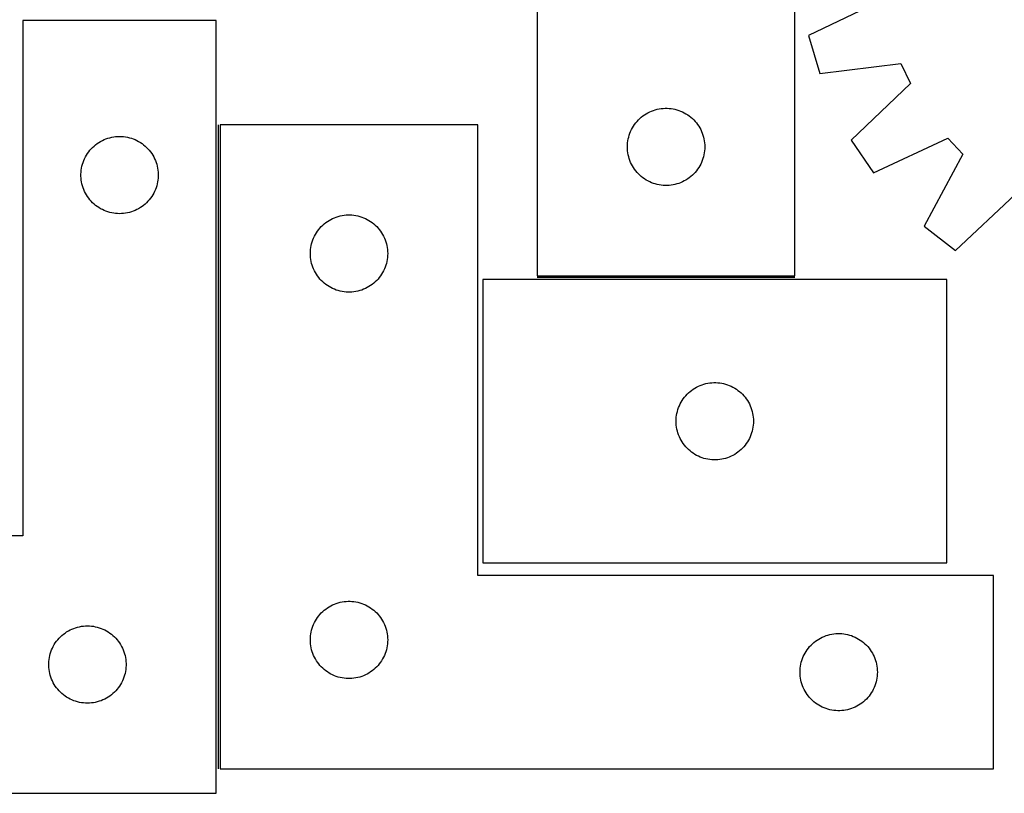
# Model space of a CAD drawing. Header units: millimetres. Extents: x 7 to 1493, y 7 to 473.
# Tile 3 of 6: x 410 to 792, y 7 to 307. Entities that reach past the tile are written whole.
import ezdxf

# ---------------------------------------------------------------- set-up
doc = ezdxf.new("R2010")
doc.units = ezdxf.units.MM
doc.layers.add('COMMON', color=5, linetype='CONTINUOUS', true_color=0x0000ff)
doc.layers.add('CUT', color=7, linetype='CONTINUOUS', true_color=0x000000)

msp = doc.modelspace()

# ---------------------------------------------------------------- linework, layer by layer
at = {"layer": 'COMMON'}
for p, q in [((487.436981, 266.306426), (487.436981, 16.306426)), ((711.213405, 206.946076), (611.213405, 206.946076))]:
    msp.add_line(p, q, dxfattribs=at)
at = {"layer": 'CUT'}
for p, q in [((711.213405, 207.696076), (711.213405, 457.696076)), ((611.213405, 382.696076), (611.213405, 207.696076)), ((745.136182, 314.67167), (716.499848, 300.926302)), ((486.686981, 306.764191), (411.686981, 306.764191)), ((411.686981, 306.764191), (411.686981, 106.764191)), ((486.686981, 6.764191), (486.686981, 306.764191)), ((716.499848, 300.926302), (720.824585, 286.160558)), ((720.824585, 286.160558), (752.351596, 290.036424)), ((752.351596, 290.036424), (756.019261, 282.286095)), ((756.019261, 282.286095), (733.032041, 260.36436)), ((654.163754, 270.936258), (654.854689, 271.28161)), ((654.854689, 271.28161), (655.562487, 271.590935)), ((655.562487, 271.590935), (656.285269, 271.863414)), ((656.285269, 271.863414), (657.02112, 272.098324)), ((657.02112, 272.098324), (657.768089, 272.295041)), ((657.768089, 272.295041), (658.524194, 272.453045)), ((658.524194, 272.453045), (659.28743, 272.571916)), ((659.28743, 272.571916), (660.055773, 272.651339)), ((660.055773, 272.651339), (660.827186, 272.691103)), ((660.827186, 272.691103), (661.599624, 272.691103)), ((661.599624, 272.691103), (662.371037, 272.651339)), ((662.371037, 272.651339), (663.13938, 272.571916)), ((663.13938, 272.571916), (663.902616, 272.453045)), ((663.902616, 272.453045), (664.658721, 272.295041)), ((664.658721, 272.295041), (665.40569, 272.098324)), ((665.40569, 272.098324), (666.141541, 271.863414)), ((666.141541, 271.863414), (666.864323, 271.590935)), ((666.864323, 271.590935), (667.572121, 271.28161)), ((667.572121, 271.28161), (668.263056, 270.936258)), ((649.451608, 267.005218), (649.946426, 267.598358)), ((649.946426, 267.598358), (650.471122, 268.165238)), ((650.471122, 268.165238), (651.024305, 268.704356)), ((651.024305, 268.704356), (651.604507, 269.214282)), ((651.604507, 269.214282), (652.210191, 269.693664)), ((652.210191, 269.693664), (652.839749, 270.141231)), ((652.839749, 270.141231), (653.491513, 270.555795)), ((653.491513, 270.555795), (654.163754, 270.936258)), ((668.263056, 270.936258), (668.935297, 270.555795)), ((668.935297, 270.555795), (669.587061, 270.141231)), ((669.587061, 270.141231), (670.216619, 269.693664)), ((670.216619, 269.693664), (670.822303, 269.214282)), ((670.822303, 269.214282), (671.402505, 268.704356)), ((671.402505, 268.704356), (671.955688, 268.165238)), ((671.955688, 268.165238), (672.480384, 267.598358)), ((672.480384, 267.598358), (672.975202, 267.005218)), ((588.186982, 266.306426), (488.186982, 266.306426)), ((488.186982, 266.306426), (488.186982, 16.306426)), ((588.186982, 91.306426), (588.186982, 266.306426)), ((647.177653, 262.987357), (647.468651, 263.702884)), ((647.468651, 263.702884), (647.796099, 264.402483)), ((647.796099, 264.402483), (648.159126, 265.084297)), ((648.159126, 265.084297), (648.556772, 265.746519)), ((648.556772, 265.746519), (648.98798, 266.387392)), ((648.98798, 266.387392), (649.451608, 267.005218)), ((672.975202, 267.005218), (673.43883, 266.387392)), ((673.43883, 266.387392), (673.870038, 265.746519)), ((673.870038, 265.746519), (674.267684, 265.084297)), ((674.267684, 265.084297), (674.630711, 264.402483)), ((674.630711, 264.402483), (674.958159, 263.702884)), ((674.958159, 263.702884), (675.249157, 262.987357)), ((441.136538, 259.420824), (441.79876, 259.81847)), ((441.79876, 259.81847), (442.480574, 260.181497)), ((442.480574, 260.181497), (443.180172, 260.508945)), ((443.180172, 260.508945), (443.895699, 260.799943)), ((443.895699, 260.799943), (444.625258, 261.053722)), ((444.625258, 261.053722), (445.366914, 261.269607)), ((445.366914, 261.269607), (446.1187, 261.447026)), ((446.1187, 261.447026), (446.878622, 261.58551)), ((446.878622, 261.58551), (447.644666, 261.684689)), ((447.644666, 261.684689), (448.414799, 261.744302)), ((448.414799, 261.744302), (449.186981, 261.764191)), ((449.186981, 261.764191), (449.959162, 261.744302)), ((449.959162, 261.744302), (450.729296, 261.684689)), ((450.729296, 261.684689), (451.495339, 261.58551)), ((451.495339, 261.58551), (452.255262, 261.447026)), ((452.255262, 261.447026), (453.007048, 261.269607)), ((453.007048, 261.269607), (453.748703, 261.053722)), ((453.748703, 261.053722), (454.478262, 260.799943)), ((454.478262, 260.799943), (455.193789, 260.508945)), ((455.193789, 260.508945), (455.893388, 260.181497)), ((455.893388, 260.181497), (456.575202, 259.81847)), ((456.575202, 259.81847), (457.237424, 259.420824)), ((646.292907, 259.238391), (646.392087, 260.004434)), ((646.392087, 260.004434), (646.53057, 260.764357)), ((646.53057, 260.764357), (646.707989, 261.516143)), ((646.707989, 261.516143), (646.923874, 262.257798)), ((646.923874, 262.257798), (647.177653, 262.987357)), ((675.249157, 262.987357), (675.502936, 262.257798)), ((675.502936, 262.257798), (675.718821, 261.516143)), ((675.718821, 261.516143), (675.89624, 260.764357)), ((675.89624, 260.764357), (676.034723, 260.004434)), ((676.034723, 260.004434), (676.133903, 259.238391)), ((733.032041, 260.36436), (741.707976, 247.65772)), ((741.707976, 247.65772), (770.494236, 261.08627)), ((770.494236, 261.08627), (776.377376, 254.848639)), ((437.189392, 255.767405), (437.668774, 256.373089)), ((437.668774, 256.373089), (438.1787, 256.953291)), ((438.1787, 256.953291), (438.717818, 257.506474)), ((438.717818, 257.506474), (439.284699, 258.03117)), ((439.284699, 258.03117), (439.877839, 258.525988)), ((439.877839, 258.525988), (440.495664, 258.989616)), ((440.495664, 258.989616), (441.136538, 259.420824)), ((457.237424, 259.420824), (457.878297, 258.989616)), ((457.878297, 258.989616), (458.496123, 258.525988)), ((458.496123, 258.525988), (459.089263, 258.03117)), ((459.089263, 258.03117), (459.656143, 257.506474)), ((459.656143, 257.506474), (460.195261, 256.953291)), ((460.195261, 256.953291), (460.705187, 256.373089)), ((460.705187, 256.373089), (461.184569, 255.767405)), ((646.213405, 257.696076), (646.233294, 258.468257)), ((646.233294, 256.923894), (646.213405, 257.696076)), ((646.233294, 258.468257), (646.292907, 259.238391)), ((646.292907, 256.153761), (646.233294, 256.923894)), ((646.392087, 255.387717), (646.292907, 256.153761)), ((676.133903, 256.153761), (676.034723, 255.387717)), ((676.133903, 259.238391), (676.193516, 258.468257)), ((676.193516, 256.923894), (676.133903, 256.153761)), ((676.193516, 258.468257), (676.213405, 257.696076)), ((676.213405, 257.696076), (676.193516, 256.923894)), ((435.019642, 251.692327), (435.292121, 252.415109)), ((435.292121, 252.415109), (435.601447, 253.122907)), ((435.601447, 253.122907), (435.946799, 253.813842)), ((435.946799, 253.813842), (436.327261, 254.486083)), ((436.327261, 254.486083), (436.741826, 255.137847)), ((436.741826, 255.137847), (437.189392, 255.767405)), ((461.184569, 255.767405), (461.632136, 255.137847)), ((461.632136, 255.137847), (462.0467, 254.486083)), ((462.0467, 254.486083), (462.427163, 253.813842)), ((462.427163, 253.813842), (462.772515, 253.122907)), ((462.772515, 253.122907), (463.08184, 252.415109)), ((463.08184, 252.415109), (463.354319, 251.692327)), ((646.53057, 254.627795), (646.392087, 255.387717)), ((646.707989, 253.876009), (646.53057, 254.627795)), ((646.923874, 253.134353), (646.707989, 253.876009)), ((647.177653, 252.404794), (646.923874, 253.134353)), ((647.468651, 251.689267), (647.177653, 252.404794)), ((675.249157, 252.404794), (674.958159, 251.689267)), ((675.502936, 253.134353), (675.249157, 252.404794)), ((675.718821, 253.876009), (675.502936, 253.134353)), ((675.89624, 254.627795), (675.718821, 253.876009)), ((676.034723, 255.387717), (675.89624, 254.627795)), ((776.377376, 254.848639), (761.28942, 226.896388)), ((434.231718, 247.921823), (434.311141, 248.690166)), ((434.311141, 248.690166), (434.430012, 249.453402)), ((434.430012, 249.453402), (434.588015, 250.209507)), ((434.588015, 250.209507), (434.784733, 250.956476)), ((434.784733, 250.956476), (435.019642, 251.692327)), ((463.354319, 251.692327), (463.589229, 250.956476)), ((463.589229, 250.956476), (463.785946, 250.209507)), ((463.785946, 250.209507), (463.94395, 249.453402)), ((463.94395, 249.453402), (464.062821, 248.690166)), ((464.062821, 248.690166), (464.142244, 247.921823)), ((647.796099, 250.989669), (647.468651, 251.689267)), ((648.159126, 250.307855), (647.796099, 250.989669)), ((648.556772, 249.645633), (648.159126, 250.307855)), ((648.98798, 249.004759), (648.556772, 249.645633)), ((649.451608, 248.386934), (648.98798, 249.004759)), ((649.946426, 247.793794), (649.451608, 248.386934)), ((672.975202, 248.386934), (672.480384, 247.793794)), ((673.43883, 249.004759), (672.975202, 248.386934)), ((673.870038, 249.645633), (673.43883, 249.004759)), ((674.267684, 250.307855), (673.870038, 249.645633)), ((674.630711, 250.989669), (674.267684, 250.307855)), ((674.958159, 251.689267), (674.630711, 250.989669)), ((434.191954, 247.15041), (434.231718, 247.921823)), ((434.191954, 246.377972), (434.191954, 247.15041)), ((434.231718, 245.606559), (434.191954, 246.377972)), ((434.311141, 244.838216), (434.231718, 245.606559)), ((434.430012, 244.07498), (434.311141, 244.838216)), ((464.062821, 244.838216), (463.94395, 244.07498)), ((464.142244, 245.606559), (464.062821, 244.838216)), ((464.142244, 247.921823), (464.182008, 247.15041)), ((464.182008, 246.377972), (464.142244, 245.606559)), ((464.182008, 247.15041), (464.182008, 246.377972)), ((650.471122, 247.226913), (649.946426, 247.793794)), ((651.024305, 246.687795), (650.471122, 247.226913)), ((651.604507, 246.177869), (651.024305, 246.687795)), ((652.210191, 245.698487), (651.604507, 246.177869)), ((652.839749, 245.250921), (652.210191, 245.698487)), ((653.491513, 244.836356), (652.839749, 245.250921)), ((654.163754, 244.455894), (653.491513, 244.836356)), ((668.935297, 244.836356), (668.263056, 244.455894)), ((669.587061, 245.250921), (668.935297, 244.836356)), ((670.216619, 245.698487), (669.587061, 245.250921)), ((670.822303, 246.177869), (670.216619, 245.698487)), ((671.402505, 246.687795), (670.822303, 246.177869)), ((671.955688, 247.226913), (671.402505, 246.687795)), ((672.480384, 247.793794), (671.955688, 247.226913)), ((434.588015, 243.318875), (434.430012, 244.07498)), ((434.784733, 242.571907), (434.588015, 243.318875)), ((435.019642, 241.836055), (434.784733, 242.571907)), ((435.292121, 241.113273), (435.019642, 241.836055)), ((435.601447, 240.405475), (435.292121, 241.113273)), ((463.08184, 241.113273), (462.772515, 240.405475)), ((463.354319, 241.836055), (463.08184, 241.113273)), ((463.589229, 242.571907), (463.354319, 241.836055)), ((463.785946, 243.318875), (463.589229, 242.571907)), ((463.94395, 244.07498), (463.785946, 243.318875)), ((654.854689, 244.110542), (654.163754, 244.455894)), ((655.562487, 243.801216), (654.854689, 244.110542)), ((656.285269, 243.528737), (655.562487, 243.801216)), ((657.02112, 243.293828), (656.285269, 243.528737)), ((657.768089, 243.09711), (657.02112, 243.293828)), ((658.524194, 242.939106), (657.768089, 243.09711)), ((659.28743, 242.820236), (658.524194, 242.939106)), ((660.055773, 242.740813), (659.28743, 242.820236)), ((660.827186, 242.701049), (660.055773, 242.740813)), ((661.599624, 242.701049), (660.827186, 242.701049)), ((662.371037, 242.740813), (661.599624, 242.701049)), ((663.13938, 242.820236), (662.371037, 242.740813)), ((663.902616, 242.939106), (663.13938, 242.820236)), ((664.658721, 243.09711), (663.902616, 242.939106)), ((665.40569, 243.293828), (664.658721, 243.09711)), ((666.141541, 243.528737), (665.40569, 243.293828)), ((666.864323, 243.801216), (666.141541, 243.528737)), ((667.572121, 244.110542), (666.864323, 243.801216)), ((668.263056, 244.455894), (667.572121, 244.110542)), ((435.946799, 239.71454), (435.601447, 240.405475)), ((436.327261, 239.042299), (435.946799, 239.71454)), ((436.741826, 238.390535), (436.327261, 239.042299)), ((437.189392, 237.760977), (436.741826, 238.390535)), ((437.668774, 237.155293), (437.189392, 237.760977)), ((438.1787, 236.575091), (437.668774, 237.155293)), ((460.705187, 237.155293), (460.195261, 236.575091)), ((461.184569, 237.760977), (460.705187, 237.155293)), ((461.632136, 238.390535), (461.184569, 237.760977)), ((462.0467, 239.042299), (461.632136, 238.390535)), ((462.427163, 239.71454), (462.0467, 239.042299)), ((462.772515, 240.405475), (462.427163, 239.71454)), ((773.467292, 217.492667), (796.695002, 239.159421)), ((438.717818, 236.021908), (438.1787, 236.575091)), ((439.284699, 235.497212), (438.717818, 236.021908)), ((439.877839, 235.002394), (439.284699, 235.497212)), ((440.495664, 234.538766), (439.877839, 235.002394)), ((441.136538, 234.107558), (440.495664, 234.538766)), ((441.79876, 233.709912), (441.136538, 234.107558)), ((442.480574, 233.346885), (441.79876, 233.709912)), ((443.180172, 233.019438), (442.480574, 233.346885)), ((455.893388, 233.346885), (455.193789, 233.019438)), ((456.575202, 233.709912), (455.893388, 233.346885)), ((457.237424, 234.107558), (456.575202, 233.709912)), ((457.878297, 234.538766), (457.237424, 234.107558)), ((458.496123, 235.002394), (457.878297, 234.538766)), ((459.089263, 235.497212), (458.496123, 235.002394)), ((459.656143, 236.021908), (459.089263, 235.497212)), ((460.195261, 236.575091), (459.656143, 236.021908)), ((443.895699, 232.728439), (443.180172, 233.019438)), ((444.625258, 232.47466), (443.895699, 232.728439)), ((445.366914, 232.258775), (444.625258, 232.47466)), ((446.1187, 232.081356), (445.366914, 232.258775)), ((446.878622, 231.942873), (446.1187, 232.081356)), ((447.644666, 231.843693), (446.878622, 231.942873)), ((448.414799, 231.78408), (447.644666, 231.843693)), ((449.186981, 231.764191), (448.414799, 231.78408)), ((449.959162, 231.78408), (449.186981, 231.764191)), ((450.729296, 231.843693), (449.959162, 231.78408)), ((451.495339, 231.942873), (450.729296, 231.843693)), ((452.255262, 232.081356), (451.495339, 231.942873)), ((453.007048, 232.258775), (452.255262, 232.081356)), ((453.748703, 232.47466), (453.007048, 232.258775)), ((454.478262, 232.728439), (453.748703, 232.47466)), ((455.193789, 233.019438), (454.478262, 232.728439)), ((530.46509, 229.166146), (531.137331, 229.546608)), ((531.137331, 229.546608), (531.828266, 229.89196)), ((531.828266, 229.89196), (532.536063, 230.201286)), ((532.536063, 230.201286), (533.258846, 230.473765)), ((533.258846, 230.473765), (533.994697, 230.708674)), ((533.994697, 230.708674), (534.741666, 230.905392)), ((534.741666, 230.905392), (535.49777, 231.063395)), ((535.49777, 231.063395), (536.261006, 231.182266)), ((536.261006, 231.182266), (537.02935, 231.261689)), ((537.02935, 231.261689), (537.800763, 231.301453)), ((537.800763, 231.301453), (538.5732, 231.301453)), ((538.5732, 231.301453), (539.344614, 231.261689)), ((539.344614, 231.261689), (540.112957, 231.182266)), ((540.112957, 231.182266), (540.876193, 231.063395)), ((540.876193, 231.063395), (541.632298, 230.905392)), ((541.632298, 230.905392), (542.379266, 230.708674)), ((542.379266, 230.708674), (543.115118, 230.473765)), ((543.115118, 230.473765), (543.8379, 230.201286)), ((543.8379, 230.201286), (544.545698, 229.89196)), ((544.545698, 229.89196), (545.236633, 229.546608)), ((545.236633, 229.546608), (545.908874, 229.166146)), ((525.961557, 224.997743), (526.425185, 225.615568)), ((526.425185, 225.615568), (526.920003, 226.208708)), ((526.920003, 226.208708), (527.444699, 226.775588)), ((527.444699, 226.775588), (527.997882, 227.314707)), ((527.997882, 227.314707), (528.578084, 227.824633)), ((528.578084, 227.824633), (529.183768, 228.304015)), ((529.183768, 228.304015), (529.813326, 228.751581)), ((529.813326, 228.751581), (530.46509, 229.166146)), ((545.908874, 229.166146), (546.560638, 228.751581)), ((546.560638, 228.751581), (547.190196, 228.304015)), ((547.190196, 228.304015), (547.795879, 227.824633)), ((547.795879, 227.824633), (548.376082, 227.314707)), ((548.376082, 227.314707), (548.929265, 226.775588)), ((548.929265, 226.775588), (549.453961, 226.208708)), ((549.453961, 226.208708), (549.948779, 225.615568)), ((549.948779, 225.615568), (550.412407, 224.997743)), ((761.28942, 226.896388), (773.467292, 217.492667)), ((523.897451, 220.868149), (524.15123, 221.597707)), ((524.15123, 221.597707), (524.442228, 222.313235)), ((524.442228, 222.313235), (524.769676, 223.012833)), ((524.769676, 223.012833), (525.132703, 223.694647)), ((525.132703, 223.694647), (525.530348, 224.356869)), ((525.530348, 224.356869), (525.961557, 224.997743)), ((550.412407, 224.997743), (550.843615, 224.356869)), ((550.843615, 224.356869), (551.24126, 223.694647)), ((551.24126, 223.694647), (551.604288, 223.012833)), ((551.604288, 223.012833), (551.931735, 222.313235)), ((551.931735, 222.313235), (552.222734, 221.597707)), ((552.222734, 221.597707), (552.476513, 220.868149)), ((523.20687, 217.078607), (523.266484, 217.848741)), ((523.266484, 217.848741), (523.365663, 218.614785)), ((523.365663, 218.614785), (523.504147, 219.374707)), ((523.504147, 219.374707), (523.681566, 220.126493)), ((523.681566, 220.126493), (523.897451, 220.868149)), ((552.476513, 220.868149), (552.692398, 220.126493)), ((552.692398, 220.126493), (552.869817, 219.374707)), ((552.869817, 219.374707), (553.0083, 218.614785)), ((553.0083, 218.614785), (553.10748, 217.848741)), ((553.10748, 217.848741), (553.167093, 217.078607)), ((523.186982, 216.306426), (523.20687, 217.078607)), ((523.20687, 215.534245), (523.186982, 216.306426)), ((523.266484, 214.764111), (523.20687, 215.534245)), ((523.365663, 213.998067), (523.266484, 214.764111)), ((523.504147, 213.238145), (523.365663, 213.998067)), ((553.0083, 213.998067), (552.869817, 213.238145)), ((553.10748, 214.764111), (553.0083, 213.998067)), ((553.167093, 215.534245), (553.10748, 214.764111)), ((553.167093, 217.078607), (553.186982, 216.306426)), ((553.186982, 216.306426), (553.167093, 215.534245)), ((523.681566, 212.486359), (523.504147, 213.238145)), ((523.897451, 211.744704), (523.681566, 212.486359)), ((524.15123, 211.015145), (523.897451, 211.744704)), ((524.442228, 210.299618), (524.15123, 211.015145)), ((524.769676, 209.600019), (524.442228, 210.299618)), ((551.931735, 210.299618), (551.604288, 209.600019)), ((552.222734, 211.015145), (551.931735, 210.299618)), ((552.476513, 211.744704), (552.222734, 211.015145)), ((552.692398, 212.486359), (552.476513, 211.744704)), ((552.869817, 213.238145), (552.692398, 212.486359)), ((525.132703, 208.918205), (524.769676, 209.600019)), ((525.530348, 208.255983), (525.132703, 208.918205)), ((525.961557, 207.61511), (525.530348, 208.255983)), ((526.425185, 206.997284), (525.961557, 207.61511)), ((526.920003, 206.404144), (526.425185, 206.997284)), ((527.444699, 205.837264), (526.920003, 206.404144)), ((549.453961, 206.404144), (548.929265, 205.837264)), ((549.948779, 206.997284), (549.453961, 206.404144)), ((550.412407, 207.61511), (549.948779, 206.997284)), ((550.843615, 208.255983), (550.412407, 207.61511)), ((551.24126, 208.918205), (550.843615, 208.255983)), ((551.604288, 209.600019), (551.24126, 208.918205)), ((611.213405, 207.696076), (711.213405, 207.696076)), ((527.997882, 205.298146), (527.444699, 205.837264)), ((528.578084, 204.788219), (527.997882, 205.298146)), ((529.183768, 204.308837), (528.578084, 204.788219)), ((529.813326, 203.861271), (529.183768, 204.308837)), ((530.46509, 203.446707), (529.813326, 203.861271)), ((531.137331, 203.066244), (530.46509, 203.446707)), ((531.828266, 202.720892), (531.137331, 203.066244)), ((532.536063, 202.411567), (531.828266, 202.720892)), ((544.545698, 202.720892), (543.8379, 202.411567)), ((545.236633, 203.066244), (544.545698, 202.720892)), ((545.908874, 203.446707), (545.236633, 203.066244)), ((546.560638, 203.861271), (545.908874, 203.446707)), ((547.190196, 204.308837), (546.560638, 203.861271)), ((547.795879, 204.788219), (547.190196, 204.308837)), ((548.376082, 205.298146), (547.795879, 204.788219)), ((548.929265, 205.837264), (548.376082, 205.298146)), ((770.100678, 206.196075), (590.100678, 206.196075)), ((590.100678, 206.196075), (590.100678, 96.196075)), ((770.100678, 96.196075), (770.100678, 206.196075)), ((533.258846, 202.139088), (532.536063, 202.411567)), ((533.994697, 201.904178), (533.258846, 202.139088)), ((534.741666, 201.707461), (533.994697, 201.904178)), ((535.49777, 201.549457), (534.741666, 201.707461)), ((536.261006, 201.430586), (535.49777, 201.549457)), ((537.02935, 201.351163), (536.261006, 201.430586)), ((537.800763, 201.311399), (537.02935, 201.351163)), ((538.5732, 201.311399), (537.800763, 201.311399)), ((539.344614, 201.351163), (538.5732, 201.311399)), ((540.112957, 201.430586), (539.344614, 201.351163)), ((540.876193, 201.549457), (540.112957, 201.430586)), ((541.632298, 201.707461), (540.876193, 201.549457)), ((542.379266, 201.904178), (541.632298, 201.707461)), ((543.115118, 202.139088), (542.379266, 201.904178)), ((543.8379, 202.411567), (543.115118, 202.139088)), ((672.378786, 164.055794), (673.051027, 164.436257)), ((673.051027, 164.436257), (673.741962, 164.781609)), ((673.741962, 164.781609), (674.449759, 165.090934)), ((674.449759, 165.090934), (675.172542, 165.363413)), ((675.172542, 165.363413), (675.908393, 165.598323)), ((675.908393, 165.598323), (676.655362, 165.79504)), ((676.655362, 165.79504), (677.411466, 165.953044)), ((677.411466, 165.953044), (678.174702, 166.071915)), ((678.174702, 166.071915), (678.943046, 166.151338)), ((678.943046, 166.151338), (679.714459, 166.191102)), ((679.714459, 166.191102), (680.486896, 166.191102)), ((680.486896, 166.191102), (681.25831, 166.151338)), ((681.25831, 166.151338), (682.026653, 166.071915)), ((682.026653, 166.071915), (682.789889, 165.953044)), ((682.789889, 165.953044), (683.545994, 165.79504)), ((683.545994, 165.79504), (684.292962, 165.598323)), ((684.292962, 165.598323), (685.028813, 165.363413)), ((685.028813, 165.363413), (685.751596, 165.090934)), ((685.751596, 165.090934), (686.459394, 164.781609)), ((686.459394, 164.781609), (687.150329, 164.436257)), ((687.150329, 164.436257), (687.82257, 164.055794)), ((667.875253, 159.887391), (668.338881, 160.505217)), ((668.338881, 160.505217), (668.833699, 161.098357)), ((668.833699, 161.098357), (669.358395, 161.665237)), ((669.358395, 161.665237), (669.911578, 162.204355)), ((669.911578, 162.204355), (670.49178, 162.714281)), ((670.49178, 162.714281), (671.097464, 163.193663)), ((671.097464, 163.193663), (671.727022, 163.64123)), ((671.727022, 163.64123), (672.378786, 164.055794)), ((687.82257, 164.055794), (688.474334, 163.64123)), ((688.474334, 163.64123), (689.103892, 163.193663)), ((689.103892, 163.193663), (689.709575, 162.714281)), ((689.709575, 162.714281), (690.289778, 162.204355)), ((690.289778, 162.204355), (690.842961, 161.665237)), ((690.842961, 161.665237), (691.367657, 161.098357)), ((691.367657, 161.098357), (691.862475, 160.505217)), ((691.862475, 160.505217), (692.326103, 159.887391)), ((666.064925, 156.487356), (666.355924, 157.202883)), ((666.355924, 157.202883), (666.683372, 157.902482)), ((666.683372, 157.902482), (667.046399, 158.584296)), ((667.046399, 158.584296), (667.444044, 159.246518)), ((667.444044, 159.246518), (667.875253, 159.887391)), ((692.326103, 159.887391), (692.757311, 159.246518)), ((692.757311, 159.246518), (693.154956, 158.584296)), ((693.154956, 158.584296), (693.517984, 157.902482)), ((693.517984, 157.902482), (693.845431, 157.202883)), ((693.845431, 157.202883), (694.13643, 156.487356)), ((665.18018, 152.73839), (665.279359, 153.504433)), ((665.279359, 153.504433), (665.417842, 154.264356)), ((665.417842, 154.264356), (665.595262, 155.016142)), ((665.595262, 155.016142), (665.811147, 155.757797)), ((665.811147, 155.757797), (666.064925, 156.487356)), ((694.13643, 156.487356), (694.390208, 155.757797)), ((694.390208, 155.757797), (694.606094, 155.016142)), ((694.606094, 155.016142), (694.783513, 154.264356)), ((694.783513, 154.264356), (694.921996, 153.504433)), ((694.921996, 153.504433), (695.021176, 152.73839)), ((665.100678, 151.196075), (665.120566, 151.968256)), ((665.120566, 150.423893), (665.100678, 151.196075)), ((665.120566, 151.968256), (665.18018, 152.73839)), ((665.18018, 149.65376), (665.120566, 150.423893)), ((665.279359, 148.887716), (665.18018, 149.65376)), ((695.021176, 149.65376), (694.921996, 148.887716)), ((695.021176, 152.73839), (695.080789, 151.968256)), ((695.080789, 150.423893), (695.021176, 149.65376)), ((695.080789, 151.968256), (695.100678, 151.196075)), ((695.100678, 151.196075), (695.080789, 150.423893)), ((665.417842, 148.127794), (665.279359, 148.887716)), ((665.595262, 147.376008), (665.417842, 148.127794)), ((665.811147, 146.634352), (665.595262, 147.376008)), ((666.064925, 145.904793), (665.811147, 146.634352)), ((666.355924, 145.189266), (666.064925, 145.904793)), ((666.683372, 144.489668), (666.355924, 145.189266)), ((693.845431, 145.189266), (693.517984, 144.489668)), ((694.13643, 145.904793), (693.845431, 145.189266)), ((694.390208, 146.634352), (694.13643, 145.904793)), ((694.606094, 147.376008), (694.390208, 146.634352)), ((694.783513, 148.127794), (694.606094, 147.376008)), ((694.921996, 148.887716), (694.783513, 148.127794)), ((667.046399, 143.807854), (666.683372, 144.489668)), ((667.444044, 143.145632), (667.046399, 143.807854)), ((667.875253, 142.504758), (667.444044, 143.145632)), ((668.338881, 141.886933), (667.875253, 142.504758)), ((668.833699, 141.293793), (668.338881, 141.886933)), ((691.862475, 141.886933), (691.367657, 141.293793)), ((692.326103, 142.504758), (691.862475, 141.886933)), ((692.757311, 143.145632), (692.326103, 142.504758)), ((693.154956, 143.807854), (692.757311, 143.145632)), ((693.517984, 144.489668), (693.154956, 143.807854)), ((669.358395, 140.726912), (668.833699, 141.293793)), ((669.911578, 140.187794), (669.358395, 140.726912)), ((670.49178, 139.677868), (669.911578, 140.187794)), ((671.097464, 139.198486), (670.49178, 139.677868)), ((671.727022, 138.75092), (671.097464, 139.198486)), ((672.378786, 138.336355), (671.727022, 138.75092)), ((673.051027, 137.955893), (672.378786, 138.336355)), ((673.741962, 137.610541), (673.051027, 137.955893)), ((674.449759, 137.301215), (673.741962, 137.610541)), ((686.459394, 137.610541), (685.751596, 137.301215)), ((687.150329, 137.955893), (686.459394, 137.610541)), ((687.82257, 138.336355), (687.150329, 137.955893)), ((688.474334, 138.75092), (687.82257, 138.336355)), ((689.103892, 139.198486), (688.474334, 138.75092)), ((689.709575, 139.677868), (689.103892, 139.198486)), ((690.289778, 140.187794), (689.709575, 139.677868)), ((690.842961, 140.726912), (690.289778, 140.187794)), ((691.367657, 141.293793), (690.842961, 140.726912)), ((675.172542, 137.028736), (674.449759, 137.301215)), ((675.908393, 136.793827), (675.172542, 137.028736)), ((676.655362, 136.597109), (675.908393, 136.793827)), ((677.411466, 136.439105), (676.655362, 136.597109)), ((678.174702, 136.320235), (677.411466, 136.439105)), ((678.943046, 136.240812), (678.174702, 136.320235)), ((679.714459, 136.201048), (678.943046, 136.240812)), ((680.486896, 136.201048), (679.714459, 136.201048)), ((681.25831, 136.240812), (680.486896, 136.201048)), ((682.026653, 136.320235), (681.25831, 136.240812)), ((682.789889, 136.439105), (682.026653, 136.320235)), ((683.545994, 136.597109), (682.789889, 136.439105)), ((684.292962, 136.793827), (683.545994, 136.597109)), ((685.028813, 137.028736), (684.292962, 136.793827)), ((685.751596, 137.301215), (685.028813, 137.028736)), ((411.686981, 106.764191), (236.686981, 106.764191)), ((590.100678, 96.196075), (770.100678, 96.196075)), ((788.186982, 91.306426), (588.186982, 91.306426)), ((788.186982, 16.306426), (788.186982, 91.306426)), ((532.536063, 80.201286), (533.258846, 80.473765)), ((533.258846, 80.473765), (533.994697, 80.708674)), ((533.994697, 80.708674), (534.741666, 80.905392)), ((534.741666, 80.905392), (535.49777, 81.063395)), ((535.49777, 81.063395), (536.261006, 81.182266)), ((536.261006, 81.182266), (537.02935, 81.261689)), ((537.02935, 81.261689), (537.800763, 81.301453)), ((537.800763, 81.301453), (538.5732, 81.301453)), ((538.5732, 81.301453), (539.344614, 81.261689)), ((539.344614, 81.261689), (540.112957, 81.182266)), ((540.112957, 81.182266), (540.876193, 81.063395)), ((540.876193, 81.063395), (541.632298, 80.905392)), ((541.632298, 80.905392), (542.379266, 80.708674)), ((542.379266, 80.708674), (543.115118, 80.473765)), ((543.115118, 80.473765), (543.8379, 80.201286)), ((526.920003, 76.208708), (527.444699, 76.775588)), ((527.444699, 76.775588), (527.997882, 77.314707)), ((527.997882, 77.314707), (528.578084, 77.824633)), ((528.578084, 77.824633), (529.183768, 78.304015)), ((529.183768, 78.304015), (529.813326, 78.751581)), ((529.813326, 78.751581), (530.46509, 79.166146)), ((530.46509, 79.166146), (531.137331, 79.546608)), ((531.137331, 79.546608), (531.828266, 79.89196)), ((531.828266, 79.89196), (532.536063, 80.201286)), ((543.8379, 80.201286), (544.545698, 79.89196)), ((544.545698, 79.89196), (545.236633, 79.546608)), ((545.236633, 79.546608), (545.908874, 79.166146)), ((545.908874, 79.166146), (546.560638, 78.751581)), ((546.560638, 78.751581), (547.190196, 78.304015)), ((547.190196, 78.304015), (547.795879, 77.824633)), ((547.795879, 77.824633), (548.376082, 77.314707)), ((548.376082, 77.314707), (548.929265, 76.775588)), ((548.929265, 76.775588), (549.453961, 76.208708)), ((524.442228, 72.313235), (524.769676, 73.012833)), ((524.769676, 73.012833), (525.132703, 73.694647)), ((525.132703, 73.694647), (525.530348, 74.356869)), ((525.530348, 74.356869), (525.961557, 74.997743)), ((525.961557, 74.997743), (526.425185, 75.615568)), ((526.425185, 75.615568), (526.920003, 76.208708)), ((549.453961, 76.208708), (549.948779, 75.615568)), ((549.948779, 75.615568), (550.412407, 74.997743)), ((550.412407, 74.997743), (550.843615, 74.356869)), ((550.843615, 74.356869), (551.24126, 73.694647)), ((551.24126, 73.694647), (551.604288, 73.012833)), ((551.604288, 73.012833), (551.931735, 72.313235)), ((427.377839, 68.525988), (427.995664, 68.989616)), ((427.995664, 68.989616), (428.636538, 69.420824)), ((428.636538, 69.420824), (429.29876, 69.81847)), ((429.29876, 69.81847), (429.980574, 70.181497)), ((429.980574, 70.181497), (430.680172, 70.508945)), ((430.680172, 70.508945), (431.395699, 70.799943)), ((431.395699, 70.799943), (432.125258, 71.053722)), ((432.125258, 71.053722), (432.866914, 71.269607)), ((432.866914, 71.269607), (433.6187, 71.447026)), ((433.6187, 71.447026), (434.378622, 71.58551)), ((434.378622, 71.58551), (435.144666, 71.684689)), ((435.144666, 71.684689), (435.914799, 71.744302)), ((435.914799, 71.744302), (436.686981, 71.764191)), ((436.686981, 71.764191), (437.459162, 71.744302)), ((437.459162, 71.744302), (438.229296, 71.684689)), ((438.229296, 71.684689), (438.995339, 71.58551)), ((438.995339, 71.58551), (439.755262, 71.447026)), ((439.755262, 71.447026), (440.507048, 71.269607)), ((440.507048, 71.269607), (441.248703, 71.053722)), ((441.248703, 71.053722), (441.978262, 70.799943)), ((441.978262, 70.799943), (442.693789, 70.508945)), ((442.693789, 70.508945), (443.393388, 70.181497)), ((443.393388, 70.181497), (444.075202, 69.81847)), ((444.075202, 69.81847), (444.737424, 69.420824)), ((444.737424, 69.420824), (445.378297, 68.989616)), ((445.378297, 68.989616), (445.996123, 68.525988)), ((523.365663, 68.614785), (523.504147, 69.374707)), ((523.504147, 69.374707), (523.681566, 70.126493)), ((523.681566, 70.126493), (523.897451, 70.868149)), ((523.897451, 70.868149), (524.15123, 71.597707)), ((524.15123, 71.597707), (524.442228, 72.313235)), ((551.931735, 72.313235), (552.222734, 71.597707)), ((552.222734, 71.597707), (552.476513, 70.868149)), ((552.476513, 70.868149), (552.692398, 70.126493)), ((552.692398, 70.126493), (552.869817, 69.374707)), ((552.869817, 69.374707), (553.0083, 68.614785)), ((727.02935, 68.761689), (727.800763, 68.801453)), ((727.800763, 68.801453), (728.5732, 68.801453)), ((728.5732, 68.801453), (729.344614, 68.761689)), ((423.827261, 64.486083), (424.241826, 65.137847)), ((424.241826, 65.137847), (424.689392, 65.767405)), ((424.689392, 65.767405), (425.168774, 66.373089)), ((425.168774, 66.373089), (425.6787, 66.953291)), ((425.6787, 66.953291), (426.217818, 67.506474)), ((426.217818, 67.506474), (426.784699, 68.03117)), ((426.784699, 68.03117), (427.377839, 68.525988)), ((445.996123, 68.525988), (446.589263, 68.03117)), ((446.589263, 68.03117), (447.156143, 67.506474)), ((447.156143, 67.506474), (447.695261, 66.953291)), ((447.695261, 66.953291), (448.205187, 66.373089)), ((448.205187, 66.373089), (448.684569, 65.767405)), ((448.684569, 65.767405), (449.132136, 65.137847)), ((449.132136, 65.137847), (449.5467, 64.486083)), ((523.186982, 66.306426), (523.20687, 67.078607)), ((523.20687, 65.534245), (523.186982, 66.306426)), ((523.20687, 67.078607), (523.266484, 67.848741)), ((523.266484, 64.764111), (523.20687, 65.534245)), ((523.266484, 67.848741), (523.365663, 68.614785)), ((553.0083, 68.614785), (553.10748, 67.848741)), ((553.10748, 67.848741), (553.167093, 67.078607)), ((553.167093, 65.534245), (553.10748, 64.764111)), ((553.167093, 67.078607), (553.186982, 66.306426)), ((553.186982, 66.306426), (553.167093, 65.534245)), ((717.997882, 64.814707), (718.578084, 65.324633)), ((718.578084, 65.324633), (719.183768, 65.804015)), ((719.183768, 65.804015), (719.813326, 66.251581)), ((719.813326, 66.251581), (720.46509, 66.666146)), ((720.46509, 66.666146), (721.137331, 67.046608)), ((721.137331, 67.046608), (721.828266, 67.39196)), ((721.828266, 67.39196), (722.536063, 67.701286)), ((722.536063, 67.701286), (723.258846, 67.973765)), ((723.258846, 67.973765), (723.994697, 68.208674)), ((723.994697, 68.208674), (724.741666, 68.405392)), ((724.741666, 68.405392), (725.49777, 68.563395)), ((725.49777, 68.563395), (726.261006, 68.682266)), ((726.261006, 68.682266), (727.02935, 68.761689)), ((729.344614, 68.761689), (730.112957, 68.682266)), ((730.112957, 68.682266), (730.876193, 68.563395)), ((730.876193, 68.563395), (731.632298, 68.405392)), ((731.632298, 68.405392), (732.379266, 68.208674)), ((732.379266, 68.208674), (733.115118, 67.973765)), ((733.115118, 67.973765), (733.8379, 67.701286)), ((733.8379, 67.701286), (734.545698, 67.39196)), ((734.545698, 67.39196), (735.236633, 67.046608)), ((735.236633, 67.046608), (735.908874, 66.666146)), ((735.908874, 66.666146), (736.560638, 66.251581)), ((736.560638, 66.251581), (737.190196, 65.804015)), ((737.190196, 65.804015), (737.795879, 65.324633)), ((737.795879, 65.324633), (738.376082, 64.814707)), ((422.284733, 60.956476), (422.519642, 61.692327)), ((422.519642, 61.692327), (422.792121, 62.415109)), ((422.792121, 62.415109), (423.101447, 63.122907)), ((423.101447, 63.122907), (423.446799, 63.813842)), ((423.446799, 63.813842), (423.827261, 64.486083)), ((449.5467, 64.486083), (449.927163, 63.813842)), ((449.927163, 63.813842), (450.272515, 63.122907)), ((450.272515, 63.122907), (450.58184, 62.415109)), ((450.58184, 62.415109), (450.854319, 61.692327)), ((450.854319, 61.692327), (451.089229, 60.956476)), ((523.365663, 63.998067), (523.266484, 64.764111)), ((523.504147, 63.238145), (523.365663, 63.998067)), ((523.681566, 62.486359), (523.504147, 63.238145)), ((523.897451, 61.744704), (523.681566, 62.486359)), ((524.15123, 61.015145), (523.897451, 61.744704)), ((552.476513, 61.744704), (552.222734, 61.015145)), ((552.692398, 62.486359), (552.476513, 61.744704)), ((552.869817, 63.238145), (552.692398, 62.486359)), ((553.0083, 63.998067), (552.869817, 63.238145)), ((553.10748, 64.764111), (553.0083, 63.998067)), ((714.769676, 60.512833), (715.132703, 61.194647)), ((715.132703, 61.194647), (715.530348, 61.856869)), ((715.530348, 61.856869), (715.961557, 62.497743)), ((715.961557, 62.497743), (716.425185, 63.115568)), ((716.425185, 63.115568), (716.920003, 63.708708)), ((716.920003, 63.708708), (717.444699, 64.275588)), ((717.444699, 64.275588), (717.997882, 64.814707)), ((738.376082, 64.814707), (738.929265, 64.275588)), ((738.929265, 64.275588), (739.453961, 63.708708)), ((739.453961, 63.708708), (739.948779, 63.115568)), ((739.948779, 63.115568), (740.412407, 62.497743)), ((740.412407, 62.497743), (740.843615, 61.856869)), ((740.843615, 61.856869), (741.24126, 61.194647)), ((741.24126, 61.194647), (741.604288, 60.512833)), ((421.691954, 57.15041), (421.731718, 57.921823)), ((421.731718, 57.921823), (421.811141, 58.690166)), ((421.811141, 58.690166), (421.930012, 59.453402)), ((421.930012, 59.453402), (422.088015, 60.209507)), ((422.088015, 60.209507), (422.284733, 60.956476)), ((451.089229, 60.956476), (451.285946, 60.209507)), ((451.285946, 60.209507), (451.44395, 59.453402)), ((451.44395, 59.453402), (451.562821, 58.690166)), ((451.562821, 58.690166), (451.642244, 57.921823)), ((451.642244, 57.921823), (451.682008, 57.15041)), ((524.442228, 60.299618), (524.15123, 61.015145)), ((524.769676, 59.600019), (524.442228, 60.299618)), ((525.132703, 58.918205), (524.769676, 59.600019)), ((525.530348, 58.255983), (525.132703, 58.918205)), ((525.961557, 57.61511), (525.530348, 58.255983)), ((526.425185, 56.997284), (525.961557, 57.61511)), ((550.412407, 57.61511), (549.948779, 56.997284)), ((550.843615, 58.255983), (550.412407, 57.61511)), ((551.24126, 58.918205), (550.843615, 58.255983)), ((551.604288, 59.600019), (551.24126, 58.918205)), ((551.931735, 60.299618), (551.604288, 59.600019)), ((552.222734, 61.015145), (551.931735, 60.299618)), ((713.504147, 56.874707), (713.681566, 57.626493)), ((713.681566, 57.626493), (713.897451, 58.368149)), ((713.897451, 58.368149), (714.15123, 59.097707)), ((714.15123, 59.097707), (714.442228, 59.813235)), ((714.442228, 59.813235), (714.769676, 60.512833)), ((741.604288, 60.512833), (741.931735, 59.813235)), ((741.931735, 59.813235), (742.222734, 59.097707)), ((742.222734, 59.097707), (742.476513, 58.368149)), ((742.476513, 58.368149), (742.692398, 57.626493)), ((742.692398, 57.626493), (742.869817, 56.874707)), ((421.691954, 56.377972), (421.691954, 57.15041)), ((421.731718, 55.606559), (421.691954, 56.377972)), ((421.811141, 54.838216), (421.731718, 55.606559)), ((421.930012, 54.07498), (421.811141, 54.838216)), ((422.088015, 53.318875), (421.930012, 54.07498)), ((451.44395, 54.07498), (451.285946, 53.318875)), ((451.562821, 54.838216), (451.44395, 54.07498)), ((451.642244, 55.606559), (451.562821, 54.838216)), ((451.682008, 56.377972), (451.642244, 55.606559)), ((451.682008, 57.15041), (451.682008, 56.377972)), ((526.920003, 56.404144), (526.425185, 56.997284)), ((527.444699, 55.837264), (526.920003, 56.404144)), ((527.997882, 55.298146), (527.444699, 55.837264)), ((528.578084, 54.788219), (527.997882, 55.298146)), ((529.183768, 54.308837), (528.578084, 54.788219)), ((529.813326, 53.861271), (529.183768, 54.308837)), ((530.46509, 53.446707), (529.813326, 53.861271)), ((546.560638, 53.861271), (545.908874, 53.446707)), ((547.190196, 54.308837), (546.560638, 53.861271)), ((547.795879, 54.788219), (547.190196, 54.308837)), ((548.376082, 55.298146), (547.795879, 54.788219)), ((548.929265, 55.837264), (548.376082, 55.298146)), ((549.453961, 56.404144), (548.929265, 55.837264)), ((549.948779, 56.997284), (549.453961, 56.404144)), ((713.186982, 53.806426), (713.20687, 54.578607)), ((713.20687, 53.034245), (713.186982, 53.806426)), ((713.20687, 54.578607), (713.266484, 55.348741)), ((713.266484, 55.348741), (713.365663, 56.114785)), ((713.365663, 56.114785), (713.504147, 56.874707)), ((742.869817, 56.874707), (743.0083, 56.114785)), ((743.0083, 56.114785), (743.10748, 55.348741)), ((743.10748, 55.348741), (743.167093, 54.578607)), ((743.167093, 54.578607), (743.186982, 53.806426)), ((743.186982, 53.806426), (743.167093, 53.034245)), ((422.284733, 52.571907), (422.088015, 53.318875)), ((422.519642, 51.836055), (422.284733, 52.571907)), ((422.792121, 51.113273), (422.519642, 51.836055)), ((423.101447, 50.405475), (422.792121, 51.113273)), ((423.446799, 49.71454), (423.101447, 50.405475)), ((423.827261, 49.042299), (423.446799, 49.71454)), ((449.927163, 49.71454), (449.5467, 49.042299)), ((450.272515, 50.405475), (449.927163, 49.71454)), ((450.58184, 51.113273), (450.272515, 50.405475)), ((450.854319, 51.836055), (450.58184, 51.113273)), ((451.089229, 52.571907), (450.854319, 51.836055)), ((451.285946, 53.318875), (451.089229, 52.571907)), ((531.137331, 53.066244), (530.46509, 53.446707)), ((531.828266, 52.720892), (531.137331, 53.066244)), ((532.536063, 52.411567), (531.828266, 52.720892)), ((533.258846, 52.139088), (532.536063, 52.411567)), ((533.994697, 51.904178), (533.258846, 52.139088)), ((534.741666, 51.707461), (533.994697, 51.904178)), ((535.49777, 51.549457), (534.741666, 51.707461)), ((536.261006, 51.430586), (535.49777, 51.549457)), ((537.02935, 51.351163), (536.261006, 51.430586)), ((537.800763, 51.311399), (537.02935, 51.351163)), ((538.5732, 51.311399), (537.800763, 51.311399)), ((539.344614, 51.351163), (538.5732, 51.311399)), ((540.112957, 51.430586), (539.344614, 51.351163)), ((540.876193, 51.549457), (540.112957, 51.430586)), ((541.632298, 51.707461), (540.876193, 51.549457)), ((542.379266, 51.904178), (541.632298, 51.707461)), ((543.115118, 52.139088), (542.379266, 51.904178)), ((543.8379, 52.411567), (543.115118, 52.139088)), ((544.545698, 52.720892), (543.8379, 52.411567)), ((545.236633, 53.066244), (544.545698, 52.720892)), ((545.908874, 53.446707), (545.236633, 53.066244)), ((713.266484, 52.264111), (713.20687, 53.034245)), ((713.365663, 51.498067), (713.266484, 52.264111)), ((713.504147, 50.738145), (713.365663, 51.498067)), ((713.681566, 49.986359), (713.504147, 50.738145)), ((713.897451, 49.244704), (713.681566, 49.986359)), ((742.692398, 49.986359), (742.476513, 49.244704)), ((742.869817, 50.738145), (742.692398, 49.986359)), ((743.0083, 51.498067), (742.869817, 50.738145)), ((743.10748, 52.264111), (743.0083, 51.498067)), ((743.167093, 53.034245), (743.10748, 52.264111)), ((424.241826, 48.390535), (423.827261, 49.042299)), ((424.689392, 47.760977), (424.241826, 48.390535)), ((425.168774, 47.155293), (424.689392, 47.760977)), ((425.6787, 46.575091), (425.168774, 47.155293)), ((426.217818, 46.021908), (425.6787, 46.575091)), ((426.784699, 45.497212), (426.217818, 46.021908)), ((447.156143, 46.021908), (446.589263, 45.497212)), ((447.695261, 46.575091), (447.156143, 46.021908)), ((448.205187, 47.155293), (447.695261, 46.575091)), ((448.684569, 47.760977), (448.205187, 47.155293)), ((449.132136, 48.390535), (448.684569, 47.760977)), ((449.5467, 49.042299), (449.132136, 48.390535)), ((714.15123, 48.515145), (713.897451, 49.244704)), ((714.442228, 47.799618), (714.15123, 48.515145)), ((714.769676, 47.100019), (714.442228, 47.799618)), ((715.132703, 46.418205), (714.769676, 47.100019)), ((715.530348, 45.755983), (715.132703, 46.418205)), ((741.24126, 46.418205), (740.843615, 45.755983)), ((741.604288, 47.100019), (741.24126, 46.418205)), ((741.931735, 47.799618), (741.604288, 47.100019)), ((742.222734, 48.515145), (741.931735, 47.799618)), ((742.476513, 49.244704), (742.222734, 48.515145)), ((427.377839, 45.002394), (426.784699, 45.497212)), ((427.995664, 44.538766), (427.377839, 45.002394)), ((428.636538, 44.107558), (427.995664, 44.538766)), ((429.29876, 43.709912), (428.636538, 44.107558)), ((429.980574, 43.346885), (429.29876, 43.709912)), ((430.680172, 43.019438), (429.980574, 43.346885)), ((431.395699, 42.728439), (430.680172, 43.019438)), ((432.125258, 42.47466), (431.395699, 42.728439)), ((432.866914, 42.258775), (432.125258, 42.47466)), ((433.6187, 42.081356), (432.866914, 42.258775)), ((434.378622, 41.942873), (433.6187, 42.081356)), ((439.755262, 42.081356), (438.995339, 41.942873)), ((440.507048, 42.258775), (439.755262, 42.081356)), ((441.248703, 42.47466), (440.507048, 42.258775)), ((441.978262, 42.728439), (441.248703, 42.47466)), ((442.693789, 43.019438), (441.978262, 42.728439)), ((443.393388, 43.346885), (442.693789, 43.019438)), ((444.075202, 43.709912), (443.393388, 43.346885)), ((444.737424, 44.107558), (444.075202, 43.709912)), ((445.378297, 44.538766), (444.737424, 44.107558)), ((445.996123, 45.002394), (445.378297, 44.538766)), ((446.589263, 45.497212), (445.996123, 45.002394)), ((715.961557, 45.11511), (715.530348, 45.755983)), ((716.425185, 44.497284), (715.961557, 45.11511)), ((716.920003, 43.904144), (716.425185, 44.497284)), ((717.444699, 43.337264), (716.920003, 43.904144)), ((717.997882, 42.798146), (717.444699, 43.337264)), ((718.578084, 42.288219), (717.997882, 42.798146)), ((719.183768, 41.808837), (718.578084, 42.288219)), ((737.795879, 42.288219), (737.190196, 41.808837)), ((738.376082, 42.798146), (737.795879, 42.288219)), ((738.929265, 43.337264), (738.376082, 42.798146)), ((739.453961, 43.904144), (738.929265, 43.337264)), ((739.948779, 44.497284), (739.453961, 43.904144)), ((740.412407, 45.11511), (739.948779, 44.497284)), ((740.843615, 45.755983), (740.412407, 45.11511)), ((435.144666, 41.843693), (434.378622, 41.942873)), ((435.914799, 41.78408), (435.144666, 41.843693)), ((436.686981, 41.764191), (435.914799, 41.78408)), ((437.459162, 41.78408), (436.686981, 41.764191)), ((438.229296, 41.843693), (437.459162, 41.78408)), ((438.995339, 41.942873), (438.229296, 41.843693)), ((719.813326, 41.361271), (719.183768, 41.808837)), ((720.46509, 40.946707), (719.813326, 41.361271)), ((721.137331, 40.566244), (720.46509, 40.946707)), ((721.828266, 40.220892), (721.137331, 40.566244)), ((722.536063, 39.911567), (721.828266, 40.220892)), ((723.258846, 39.639088), (722.536063, 39.911567)), ((723.994697, 39.404178), (723.258846, 39.639088)), ((724.741666, 39.207461), (723.994697, 39.404178)), ((725.49777, 39.049457), (724.741666, 39.207461)), ((726.261006, 38.930586), (725.49777, 39.049457)), ((727.02935, 38.851163), (726.261006, 38.930586)), ((727.800763, 38.811399), (727.02935, 38.851163)), ((728.5732, 38.811399), (727.800763, 38.811399)), ((729.344614, 38.851163), (728.5732, 38.811399)), ((730.112957, 38.930586), (729.344614, 38.851163)), ((730.876193, 39.049457), (730.112957, 38.930586)), ((731.632298, 39.207461), (730.876193, 39.049457)), ((732.379266, 39.404178), (731.632298, 39.207461)), ((733.115118, 39.639088), (732.379266, 39.404178)), ((733.8379, 39.911567), (733.115118, 39.639088)), ((734.545698, 40.220892), (733.8379, 39.911567)), ((735.236633, 40.566244), (734.545698, 40.220892)), ((735.908874, 40.946707), (735.236633, 40.566244)), ((736.560638, 41.361271), (735.908874, 40.946707)), ((737.190196, 41.808837), (736.560638, 41.361271)), ((488.186982, 16.306426), (788.186982, 16.306426)), ((236.686981, 6.764191), (486.686981, 6.764191))]:
    msp.add_line(p, q, dxfattribs=at)

doc.saveas('drawing.dxf')
